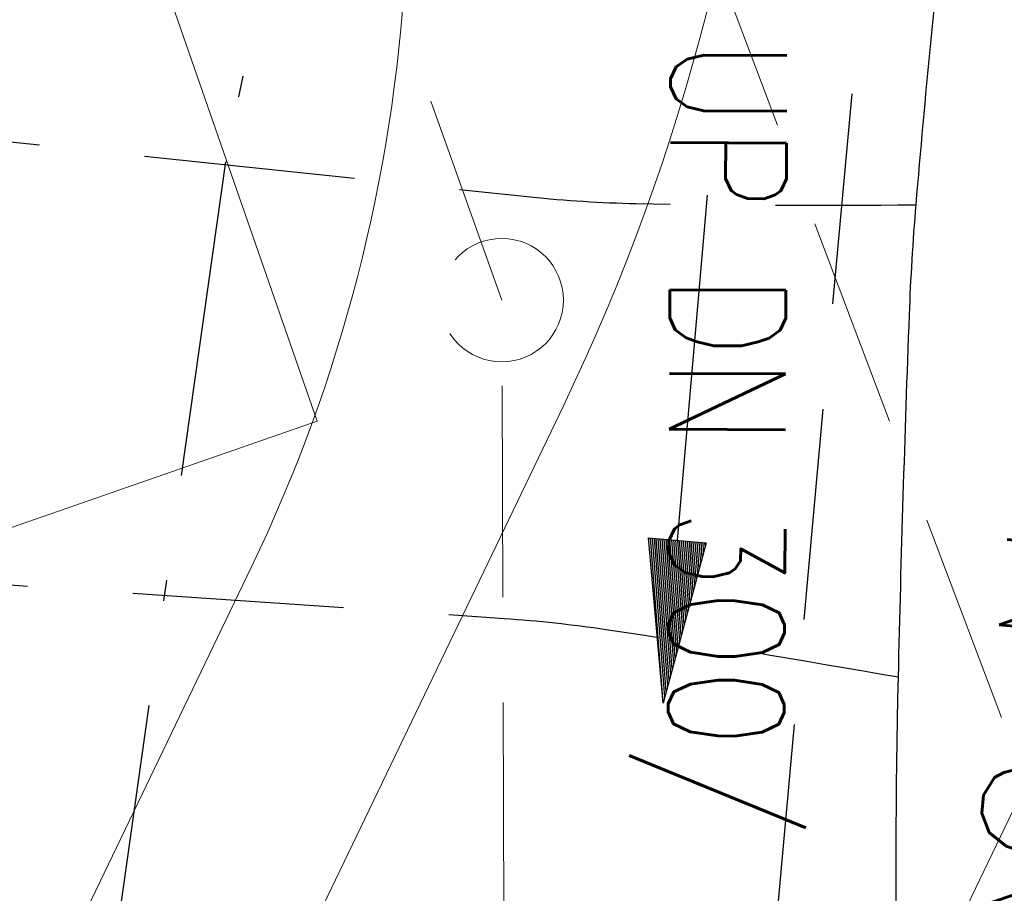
# Model space of a CAD drawing. Extents: x 446577 to 447216, y 443659 to 444842.
# Tile 66 of 177: x 446844 to 446853, y 444060 to 444069. Entities that reach past the tile are written whole.
import ezdxf
from ezdxf.enums import TextEntityAlignment as Align

# ---------------------------------------------------------------- set-up
doc = ezdxf.new("R2010")
doc.units = 0
doc.header["$LTSCALE"] = 2
doc.header["$MEASUREMENT"] = 0
for name, pattern in [('AUSGEZOGEN', [0]), ('BAB-FM2', [2.6, 1.5, -0.5, 0.1, -0.5]), ('GESTRICH-X2', [1.5, 1, -0.5])]:
    doc.linetypes.add(name, pattern=pattern)
doc.layers.get('0').update_dxf_attribs({"linetype": 'AUSGEZOGEN'})
for name, color, linetype in [('BAB_FM', 5, 'BAB-FM2'), ('Beschriftung', 7, 'CONTINUOUS'), ('FBRTOP', 250, 'AUSGEZOGEN'), ('Hintergrund', 7, 'CONTINUOUS'), ('Hintergrundplan', 7, 'CONTINUOUS'), ('KANAL', 7, 'GESTRICH-X2'), ('PFEIL', 7, 'CONTINUOUS'), ('SCHLITZRINNE', 200, 'AUSGEZOGEN'), ('STRASSE', 250, 'AUSGEZOGEN'), ('TEXTO', 4, 'CONTINUOUS'), ('WEG', 250, 'GESTRICH-X2')]:
    doc.layers.add(name, color=color, linetype=linetype)
doc.styles.add('6', font='txt_____.ttf', dxfattribs={"width": 0.8, "height": 1})
doc.styles.add('ROMANS', font='romans.shx', dxfattribs={"width": 0.8})

# ---------------------------------------------------------------- blocks, each defined once
blk = doc.blocks.new('PFEIL2')
at = {"color": 0}
for p, q in [((0.8809, -0.2709), (0.8785, 0.2758)), ((0.8785, 0.2758), (2.4291, 0.0091)), ((0.9111, 0.2702), (0.8786, 0.2647)), ((0.9651, 0.2609), (0.8786, 0.2462)), ((1.0191, 0.2516), (0.8787, 0.2277)), ((1.0732, 0.2423), (0.8788, 0.2092)), ((1.1272, 0.233), (0.8789, 0.1907)), ((1.1812, 0.2238), (0.879, 0.1722)), ((1.2353, 0.2145), (0.879, 0.1537)), ((1.2893, 0.2052), (0.8791, 0.1353)), ((1.3433, 0.1959), (0.8792, 0.1168)), ((1.3974, 0.1866), (0.8793, 0.0983)), ((1.4514, 0.1773), (0.8794, 0.0798)), ((1.5054, 0.168), (0.8794, 0.0613)), ((1.5595, 0.1587), (0.8795, 0.0428)), ((1.6135, 0.1494), (0.8796, 0.0243)), ((1.6675, 0.1401), (0.8797, 0.0058)), ((1.7215, 0.1308), (0.8798, -0.0127)), ((1.7756, 0.1215), (0.8798, -0.0312)), ((1.8296, 0.1122), (0.8799, -0.0497)), ((1.8836, 0.1029), (0.88, -0.0681)), ((1.9377, 0.0936), (0.8801, -0.0866)), ((0.8797, 0.0025), (-2.4014, -0.0115)), ((1.9917, 0.0843), (0.8801, -0.1051)), ((2.0457, 0.075), (0.8802, -0.1236)), ((2.0998, 0.0657), (0.8803, -0.1421)), ((2.1538, 0.0564), (0.8804, -0.1606)), ((2.2078, 0.0471), (0.8805, -0.1791)), ((2.2618, 0.0378), (0.8805, -0.1976)), ((2.3159, 0.0285), (0.8806, -0.2161)), ((2.3699, 0.0192), (0.8807, -0.2346)), ((2.4239, 0.0099), (0.8808, -0.2531)), ((2.4291, 0.0091), (0.8809, -0.2709))]:
    blk.add_line(p, q, dxfattribs=at)
blk = doc.blocks.new('Schacht')
at = {"color": 18, "lineweight": 9, "true_color": 0x000000}
blk.add_circle((0, 0), 0.779, dxfattribs=at)

msp = doc.modelspace()

# ---------------------------------------------------------------- hatches: boundary and pattern name
at = {"layer": 'SCHLITZRINNE'}
h = msp.add_hatch(dxfattribs=at)
h.set_pattern_fill('_USER', color=256, scale=1.5, angle=45, style=0, pattern_type=0)
h.set_pattern_definition([(322.9886, (446836.6, 444435.4555), (0.9029613, 1.1977733), [])])
edge = h.paths.add_edge_path()
edge.add_arc((443111.8322, 443902.6049), 3762.7076, 8.2379487, 8.3097405, ccw=False)
edge.add_arc((446520.7668, 444396.1448), 318.2314, 7.991087, 8.237949, ccw=False)
edge.add_arc((253459.1241, 417293.7261), 195272.9414, 7.987195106, 7.991086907, ccw=False)
edge.add_arc((449695.9083, 444828.2862), 2886.155, 187.9871942, 188.0192069)
edge.add_arc((478554.2132, 448893.922), 32029.4416, 188.01920694, 188.03072176)
edge.add_arc((640420.6222, 471731.2731), 195498.9464, 188.030721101, 188.03538189)
edge.add_arc((455274.8055, 445594.1238), 8517.3323, 188.03538189, 188.09715159)
edge.add_arc((489167.8999, 450416.1062), 42751.7208, 188.09715127, 188.12472214)
edge.add_arc((449184.2717, 444707.9904), 2362.6986, 188.1247221, 188.4957502)
edge.add_arc((449950.3569, 444822.4245), 3137.2835, 188.4957502, 188.8177339)
edge.add_arc((447543.7196, 444449.0946), 701.8619, 188.8177339, 189.3035285)
edge.add_arc((451782.2703, 445143.4519), 4996.9107, 189.3035285, 189.4855935)
edge.add_arc((448740.5895, 444635.2353), 1913.0647, 189.4855935, 190.2107767)
edge.add_arc((449004.1874, 444682.7153), 2180.9046, 190.2107768, 190.8899708)
edge.add_arc((448612.4933, 444607.3579), 1782.0274, 190.8899708, 191.6137027)
edge.add_arc((448466.4515, 444577.3435), 1632.9332, 191.6137027, 192.3697534)
edge.add_arc((450054.5087, 444925.6217), 3258.7326, 192.3697534, 192.7123186)
edge.add_arc((448394.4427, 444551.1346), 1556.9512, 192.7123186, 193.2079182)
edge.add_arc((448423.5144, 444557.9576), 1586.8128, 193.2079182, 193.5621828)
edge.add_arc((449785.7231, 444886.559), 2988.0949, 193.5621828, 193.8203452)
edge.add_arc((448360.4504, 444535.9417), 1520.3296, 193.8203452, 194.6739686)
edge.add_arc((449045.9917, 444715.4573), 2228.9853, 194.6739686, 195.3789543)
edge.add_arc((447260.2095, 444224.2765), 376.8846, 195.378954, 195.980127)
edge.add_arc((496192.1964, 458236.9324), 51275.7438, 195.9801271, 196.03166723)
edge.add_arc((447192.2248, 444157.1031), 293.0134, 196.031667, 196.928113)
edge.add_arc((450021.9102, 445018.3441), 3250.8597, 196.9281132, 197.1972448)
edge.add_arc((443111.8322, 443902.6049), 3762.2076, 8.2379487, 8.3097405, ccw=False)
edge.add_arc((446520.7668, 444396.1448), 317.7314, 7.991087, 8.237949, ccw=False)
edge.add_arc((253459.1241, 417293.7261), 195272.4414, 7.987195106, 7.991086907, ccw=False)
edge.add_arc((449695.9083, 444828.2862), 2886.655, 187.9871942, 188.0055195)
edge.add_line((446834.5412, 444446.3357), (446835.036, 444446.408))
h = msp.add_hatch(dxfattribs=at)
h.set_pattern_fill('_USER', color=256, scale=1.5, angle=45, style=0, pattern_type=0)
h.set_pattern_definition([(331.9152, (446910.9975, 444074.8353), (0.706167, 1.3233776), [])])
edge = h.paths.add_edge_path()
edge.add_arc((443111.8322, 443902.6049), 3762.7076, 8.2379487, 8.3097405, ccw=False)
edge.add_arc((446520.7668, 444396.1448), 318.2314, 7.991087, 8.237949, ccw=False)
edge.add_arc((253459.1241, 417293.7261), 195272.9414, 7.987195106, 7.991086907, ccw=False)
edge.add_arc((449695.9083, 444828.2862), 2886.155, 187.9871942, 188.0192069)
edge.add_arc((478554.2132, 448893.922), 32029.4416, 188.01920694, 188.03072176)
edge.add_arc((640420.6222, 471731.2731), 195498.9464, 188.030721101, 188.03538189)
edge.add_arc((455274.8055, 445594.1238), 8517.3323, 188.03538189, 188.09715159)
edge.add_arc((489167.8999, 450416.1062), 42751.7208, 188.09715127, 188.12472214)
edge.add_arc((449184.2717, 444707.9904), 2362.6986, 188.1247221, 188.4957502)
edge.add_arc((449950.3569, 444822.4245), 3137.2835, 188.4957502, 188.8177339)
edge.add_arc((447543.7196, 444449.0946), 701.8619, 188.8177339, 189.3035285)
edge.add_arc((451782.2703, 445143.4519), 4996.9107, 189.3035285, 189.4855935)
edge.add_arc((448740.5895, 444635.2353), 1913.0647, 189.4855935, 190.2107767)
edge.add_arc((449004.1874, 444682.7153), 2180.9046, 190.2107768, 190.8899708)
edge.add_arc((448612.4933, 444607.3579), 1782.0274, 190.8899708, 191.6137027)
edge.add_arc((448466.4515, 444577.3435), 1632.9332, 191.6137027, 192.3697534)
edge.add_arc((450054.5087, 444925.6217), 3258.7326, 192.3697534, 192.7123186)
edge.add_arc((448394.4427, 444551.1346), 1556.9512, 192.7123186, 193.2079182)
edge.add_arc((448423.5144, 444557.9576), 1586.8128, 193.2079182, 193.5621828)
edge.add_arc((449785.7231, 444886.559), 2988.0949, 193.5621828, 193.8203452)
edge.add_arc((448360.4504, 444535.9417), 1520.3296, 193.8203452, 194.6739686)
edge.add_arc((449045.9917, 444715.4573), 2228.9853, 194.6739686, 195.3789543)
edge.add_arc((447260.2095, 444224.2765), 376.8846, 195.378954, 195.980127)
edge.add_arc((496192.1964, 458236.9324), 51275.7438, 195.9801271, 196.03166723)
edge.add_arc((447192.2248, 444157.1031), 293.0134, 196.031667, 196.928113)
edge.add_arc((450021.9102, 445018.3441), 3250.8597, 196.9281132, 197.1972448)
edge.add_arc((447192.2248, 444157.1031), 293.5134, 196.166513, 196.928113)
edge.add_arc((450021.9102, 445018.3441), 3251.3597, 196.9281132, 197.1972448)

# ---------------------------------------------------------------- linework, layer by layer
at = {"layer": 'BAB_FM'}
msp.add_lwpolyline([(446853.708, 444137.2666), (446853.2774, 444131.7896), (446852.3275, 444121.9756), (446851.5217, 444114.05), (446850.8811, 444107.0321), (446849.8871, 444096.9422), (446848.1563, 444079.4289), (446847.9844, 444077.1663), (446846.0078, 444067.3338), (446844.876, 444059.316)], dxfattribs=at)
at = {"layer": 'Beschriftung', "color": 18, "lineweight": 9, "true_color": 0x000000}
msp.add_lwpolyline([(446843.6539, 444074.1431), (446846.8763, 444064.8796), (446837.1167, 444061.4847), (446833.8943, 444070.7482), (446843.6539, 444074.1431)], close=True, dxfattribs=at)
at = {"layer": 'FBRTOP', "color": 0, "const_width": 0.5}
for points in [[(446953.2361, 443912.1969, -0.000006), (446957.3649, 443900.3987, 0.000004), (446961.4938, 443888.6006, 0.000002), (446973.8811, 443853.2058, 0.000002), (446986.2689, 443817.8103, 0.000004), (446998.6569, 443782.4157, -0.000006), (447011.045, 443747.0211, -0.000001), (447016.0335, 443732.7676, 0.000003)], [(446979.6639, 443921.4471, -0.000006), (446983.7931, 443909.6483, 0.000004), (446987.9222, 443897.8494, 0.000002), (447000.3098, 443862.4536, 0.000002), (447012.6971, 443827.0597, 0.000004), (447025.0851, 443791.6653, -0.000006), (447037.473, 443756.2709, 0), (447039.0841, 443751.6676, 0.000003)], [(446954.8885, 443992.2344, 0.000003), (446959.0177, 443980.4373, -0.000018)], [(446928.4595, 443982.9876, 0.000003), (446932.5893, 443971.1887, -0.000018), (446936.7191, 443959.3899, -0.000007), (446940.8479, 443947.5917, 0.000013), (446944.9768, 443935.7936, 0.000013), (446949.1064, 443923.9952, -0.000019)], [(446866.5664, 444271.7772, 0.002691), (446871.765, 444245.898, 0.003085), (446877.2144, 444220.305, 0.003296), (446882.62, 444196.418, 0.003493), (446888.3352, 444172.6658, 0.003551), (446894.287, 444149.378, 0.002848), (446900.3195, 444126.9734, 0.002558), (446907.306, 444102.1, 0.002824), (446915.5419, 444073.946, 0.003985), (446921.651, 444054.071, 0.002928), (446930.2428, 444027.4357, 0.003935), (446936.907, 444007.707, 0.000126), (446946.6472, 443979.6264, 0.000195), (446952.953, 443961.485, 0.000026), (446968.5578, 443916.6545, 0.000443), (446969.471, 443914.039, 0.00013), (446975.6723, 443896.3424, -0.000082), (446985.547, 443868.172, -0.00001), (446990.1418, 443855.0564, -0.000011), (446994.25, 443843.328, -0.000533)], [(446963.1469, 443968.6401, -0.000007), (446967.2761, 443956.8413, 0.000013)], [(446926.6224, 443988.2382, 0.000004), (446928.2516, 443983.5816, 0.00003)]]:
    msp.add_lwpolyline(points, format="xyb", dxfattribs=at)
at = {"layer": 'Hintergrund', "color": 254, "lineweight": 18, "true_color": 0xcccccc}
for points in [[(446842.9253, 444086.2632), (446846.9058, 444074.9092, -0.198089), (446846.2511, 444063.4917), (446840.4423, 444051.4171, 0.177553), (446838.776, 444034.2853, -0.170894), (446838.5835, 444032.24), (446835.5636, 444025.9584)], [(446850.0619, 444080.3118, -0.19887), (446849.2111, 444065.0312), (446842.2445, 444050.5499, 0.186096), (446840.9152, 444034.0559)], [(446857.8742, 444058.0114), (446855.3727, 444065.1533), (446847.2008, 444048.1598, 0.199018), (446846.4551, 444034.7926)]]:
    msp.add_lwpolyline(points, format="xyb", dxfattribs=at)
at = {"layer": 'Hintergrundplan', "color": 254, "lineweight": 18, "true_color": 0xcccccc}
for points in [[(446842.9253, 444086.2632), (446846.9058, 444074.9092, -0.198089), (446846.2511, 444063.4917), (446840.4423, 444051.4171, 0.177553), (446838.776, 444034.2853, -0.170894), (446838.5835, 444032.24), (446835.5636, 444025.9584)], [(446850.0619, 444080.3118, -0.19887), (446849.2111, 444065.0312), (446842.2445, 444050.5499, 0.186096), (446840.9152, 444034.0559)], [(446855.3727, 444065.1533), (446847.2008, 444048.1598, 0.199018), (446846.4551, 444034.7926)]]:
    msp.add_lwpolyline(points, format="xyb", dxfattribs=at)
at = {"layer": 'KANAL', "color": 92, "lineweight": 9, "true_color": 0x00b400}
for p, q in [((446848.6245, 444066.0251), (446830.7859, 444115.9385, 451.592)), ((446848.6848, 444048.2128), (446848.6245, 444066.0251))]:
    msp.add_line(p, q, dxfattribs=at)
at = {"layer": 'KANAL'}
msp.add_line((446850.125, 444048.063), (446852.344, 444072.375), dxfattribs=at)
at = {"layer": 'KANAL', "color": 92, "lineweight": 9, "true_color": 0x00b400}
msp.add_polyline3d([(446855.4776, 444056.458, 0), (446844.9568, 444084.3103, 0), (446832.4819, 444120.8035, 451.482), (446826.5659, 444143.8625, 450.963)], dxfattribs=at)
at = {"layer": 'STRASSE'}
for points in [[(447043.661, 443874.317, 0.00065), (447041.1759, 443881.432, 0.001872), (447040.301, 443883.897, 0.056151), (447039.6374, 443885.2466, 0.027107), (447037.823, 443887.77, 0.023122), (447036.1289, 443889.6867, 0.039357), (447035, 443890.681, 0.016729), (447033.4581, 443891.7585, 0.021771), (447032.213, 443892.493, 0.00424), (447031.2564, 443892.9922, 0.001159), (447027.738, 443894.78, 0.012233), (447021.5817, 443897.7035, -0.012648), (447015.63, 443900.536, -0.04443), (447012.5355, 443902.4687, -0.040823), (447009.574, 443905.112, -0.048131), (447006.9269, 443908.4925, -0.056635), (447005.322, 443911.773, -0.000988), (447002.3818, 443920.0886, -0.000382), (446994.841, 443941.603, -0.000001), (446989.0386, 443958.1984, -0.000032)], [(447068.931, 443945.908, 0.000002), (447074.525, 443910.7672, 0.000014)], [(447049.1894, 444050.7707, 0.000203), (447055.0629, 444013.8453, 0.000415), (447057.959, 443995.782, 0.000007), (447066.417, 443943.3121, -0.000072), (447067.235, 443938.233, -0.000506), (447069.8994, 443921.5677, 0.000383), (447073.414, 443899.55, 0.002551), (447074.2047, 443894.7768, 0.000503), (447078.363, 443870.591, 0.006787)], [(446860.828, 444142.838, -0.004342), (446859.1898, 444122.3127, -0.007421), (446857.949, 444110.329, -0.005828), (446855.9395, 444094.9192, 0.005838), (446853.934, 444079.537, 0.002081), (446852.8427, 444069.9896, 0.006504), (446852.546, 444066.929, 0.011525), (446852.4826, 444065.8843, 0.003515), (446852.378, 444062.455, 0.021637), (446852.5071, 444055.9343, 0.01721), (446853.305, 444047.775, 0.016598), (446854.6289, 444039.8287, 0.025623), (446855.918, 444034.77, 0.001286), (446856.6753, 444032.3505, 0.004431), (446856.903, 444031.651, 0.002442), (446857.6611, 444029.4269, 0.000136), (446871.48, 443989.559, 0.000951), (446884.9472, 443950.977, 0.029801), (446885.452, 443949.774, 0.032126), (446886.0532, 443948.7268, -0.016284), (446887.303, 443946.701, -0.009651), (446888.1798, 443945.0995, 0.015724), (446888.73, 443944.123, 0.031866)]]:
    msp.add_lwpolyline(points, format="xyb", dxfattribs=at)
at = {"layer": 'WEG', "flags": 128}
for points in [[(446833.308, 444068.653), (446842.9008, 444067.6377), (446848.898, 444067.003, 0.021294), (446849.8953, 444066.9402, 0.008024), (446852.546, 444066.929)], [(446822.4989, 444060.5337, 0.001674), (446824.5597, 444062.2163, -0.015125), (446826.559, 444063.761, -0.114283), (446828.2147, 444064.461, -0.071582), (446831.061, 444064.545, -0.026526), (446833.2717, 444064.1736, 0.037938), (446834.824, 444063.949), (446841.5451, 444063.4924), (446848.647, 444063.01, -0.019964), (446849.6121, 444062.9056, -0.006913), (446852.378, 444062.455)]]:
    msp.add_lwpolyline(points, format="xyb", dxfattribs=at)

# ---------------------------------------------------------------- block references
at = {"layer": 'KANAL', "xscale": 0.75, "yscale": 0.75}
msp.add_blockref('Schacht', (446848.6245, 444066.0251), dxfattribs=at)
at = {"layer": 'PFEIL', "rotation": 264.7539000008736}
msp.add_blockref('PFEIL2', (446850.3654, 444064.6263), dxfattribs=at)

# ---------------------------------------------------------------- texts
at = {"layer": 'Beschriftung', "color": 92, "true_color": 0x00b400, "insert": (446851.3257, 444068.4938), "char_height": 1.1, "attachment_point": 1, "rotation": 269.77122, "line_spacing_factor": 0.959981, "style": '6'}
msp.add_mtext('UP DN 300/ 17.81m/ 1.01%', dxfattribs=at)
at = {"layer": 'TEXTO', "style": 'ROMANS', "width": 0.75}
msp.add_text('BR DN 300', height=1.8, rotation=264.7539, dxfattribs=at).set_placement((446853.3818, 444063.4396), align=Align.CENTER)

doc.saveas('drawing.dxf')
